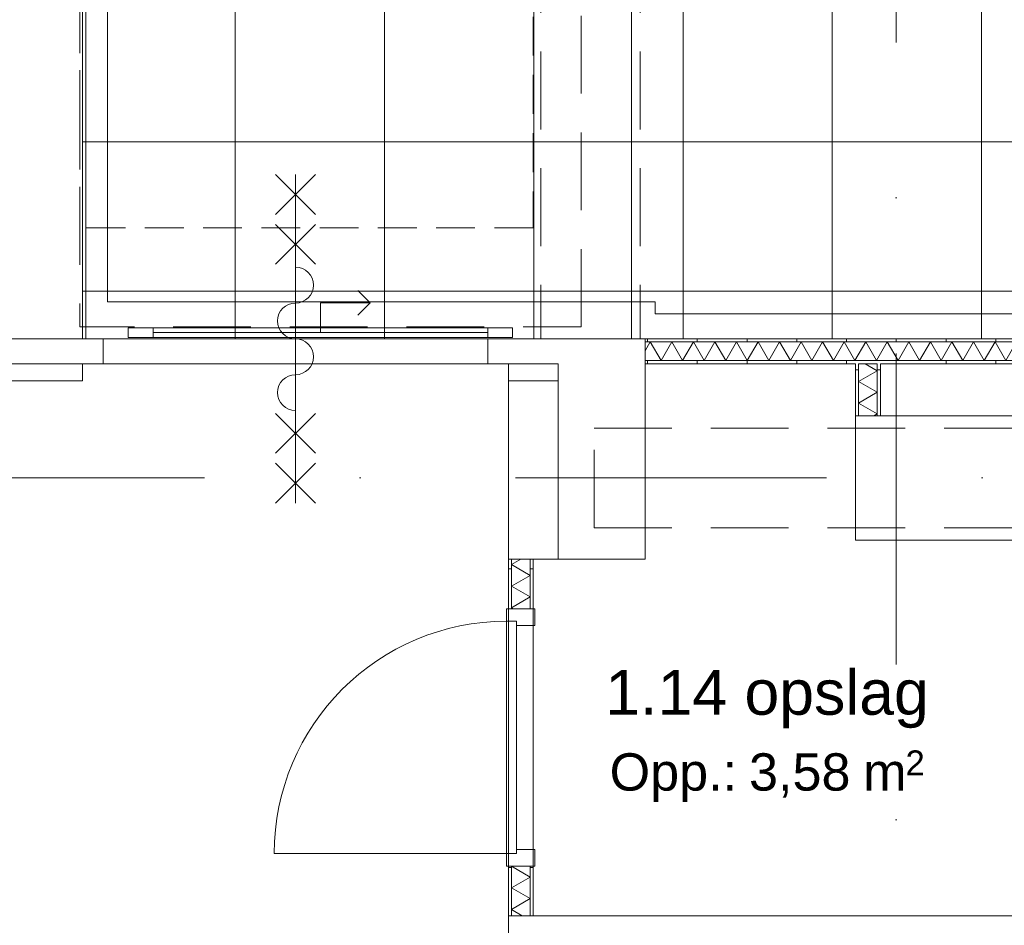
# Model space of a CAD drawing. Header units: millimetres. Extents: x -54205 to 167969, y -3415 to 61516.
# Tile 61 of 239: x 18077 to 22034, y 15568 to 19208. Entities that reach past the tile are written whole.
import ezdxf
from ezdxf.enums import TextEntityAlignment as Align

# ---------------------------------------------------------------- set-up
doc = ezdxf.new("R2010")
doc.units = ezdxf.units.MM
doc.header["$MEASUREMENT"] = 0
for name, pattern in [('streep-punt', [2500, 1250, -625, 0, -625]), ('streeplijn', [468.700004, 312.5, -156.200004]), ('streeplijn fijn', [234.119993, 155.999994, -78.119999])]:
    doc.linetypes.add(name, pattern=pattern)
for name, color, linetype in [('21_0 NC Buitenwanden', 7, 'Continuous'), ('21_1 C Buitenwanden', 7, 'Continuous'), ('22 C Binnenwanden', 7, 'Continuous'), ('22 NC Binnenwanden', 7, 'Continuous'), ('23 Vloeren', 7, 'Continuous'), ('28 Draagconstructies', 7, 'Continuous'), ('Maatvoering 1_ 100', 7, 'Continuous'), ('Maatvoering 1_ 100 2D arcering', 7, 'Continuous'), ('New_21_0 NC Buitenwanden Deuren', 7, 'Continuous'), ('New_22 NC Binnenwanden', 7, 'Continuous'), ('New_22 NC Binnenwanden Deuren', 7, 'Continuous'), ('New_22 NC Binnenwanden Doorsnede-arcering', 7, 'Continuous'), ('New_22 NC Binnenwanden Laagscheidingslijnen', 7, 'Continuous'), ('New_65 WBDBO', 7, 'Continuous'), ('New_A-FLOR-____-OTLN.IFC Model', 7, 'Continuous'), ('New_A-ROOF-____-OTLN.IFC Model', 7, 'Continuous'), ('New_Ruimtefuncties', 7, 'Continuous'), ('New_Ruimtefuncties Zone achtergrond', 7, 'Continuous'), ('New_Ruimtefuncties Zone omranding', 7, 'Continuous'), ('New_Ruimtefuncties Zone tekst', 7, 'Continuous'), ('Stramien', 7, 'Continuous')]:
    doc.layers.add(name, color=color, linetype=linetype)
doc.styles.add('GENERATED_STYLE_1', font='arial.ttf')
doc.styles.add('GENERATED_STYLE_2', font='arial.ttf')
doc.linetypes.add('BRA - WBDBO  60', pattern='A,0,[1,DO.111 1e Verdieping1.Shx,S=27.777778,R=0,X=0,Y=-1.22125e-15],-3500,0', length=3500)
doc.dimstyles.new('GENERATED_STYLE__4', dxfattribs={"dimtxt": 250, "dimasz": 142.5, "dimexe": 0.18, "dimexo": 0.0625, "dimgap": 0, "dimtad": 1, "dimdec": 0, "dimzin": 0, "dimdsep": 46, "dimtxsty": 'GENERATED_STYLE_2', "dimblk": 'ARROWHEAD_11', "dimblk1": 'ARROWHEAD_11', "dimblk2": 'ARROWHEAD_11', "dimcen": 0.09, "dimse1": 1, "dimse2": 1, "dimclrd": 1, "dimclre": 1, "dimclrt": 2, "dimadec": 1, "dimazin": 0, "dimtfac": 1, "dimtdec": 4, "dimtmove": 0, "dimatfit": 3, "dimfxl": 1, "dimtolj": 1, "dimtzin": 0, "dimarcsym": 0})
pattern_1 = [(270, (0, 0), (200, 0), [])]
pattern_2 = [(180, (0, 0), (0, 200), [])]
pattern_3 = [(1e-14, (0, 0), (0, 200), [])]

# ---------------------------------------------------------------- blocks, each defined once
blk = doc.blocks.new('Slab_1_1', base_point=(-770.1, 20015.8))
at = {"layer": '23 Vloeren', "color": 255, "linetype": 'Continuous', "lineweight": 0, "flags": 128}
blk.add_lwpolyline([(18000, 19995.9), (18000, 17924.8), (20536, 17924.8), (20536, 22875.9)], dxfattribs=at)
blk = doc.blocks.new('entreegebied_1.02_8_1', base_point=(18672.3, 25794.3))
at = {"layer": 'New_Ruimtefuncties Zone achtergrond', "linetype": 'Continuous', "lineweight": 0, "true_color": 0xbbc1c4}
h = blk.add_hatch(dxfattribs=at)
h.set_pattern_fill('950_Raster_600_0001', color=9, style=0, pattern_type=2)
h.set_pattern_definition([(0, (22542.5, 25315.9), (0, 600), []), (90, (22542.5, 25315.9), (-600, 0), [])])
h.paths.add_polyline_path([(14507, 28105.9), (14507, 22850.9), (17506, 22850.9), (17506, 20325.9), (18330, 20325.9), (18330, 20310.9), (18330, 17925.5), (20042.4, 17924.5), (24003, 17926.3), (24003, 17715.9), (29006, 17715.9), (30307, 17715.9), (30307, 20300.9), (29906, 20300.9), (29906, 22375.9), (26586, 22375.9), (26586, 27900.8), (26431, 27900.9), (26425.9, 33085.9), (23892.7, 33085.9), (23892.7, 30623.4), (20206, 30623.4), (20206, 33155.9), (17506, 33155.9), (17506, 28105.9), (17506, 27740.9), (17076, 27740.9), (17076, 28105.9)])
h.paths.add_polyline_path([(20536, 27755.9), (21426, 27755.9), (21426, 28218.4), (22246, 28218.4), (22246, 27755.9), (23950, 27755.9), (23950, 22875.9), (22246, 22875.9), (22246, 22375.9), (21426, 22375.9), (21426, 22875.9), (20536, 22875.9)], flags=0)
at = {"layer": 'New_Ruimtefuncties Zone tekst', "color": 2, "lineweight": 0}
for tag, height, style, p in [('DUMMY_941', 180, 'GENERATED_STYLE_2', (19715.1, 26083)), ('perimeterCode', 150, 'GENERATED_STYLE_1', (17925.2, 25707)), ('ROOM_AREA', 150, 'GENERATED_STYLE_1', (18485.5, 25707)), ('DUMMY_942', 150, 'GENERATED_STYLE_1', (19114.7, 25707)), ('DUMMY_943', 100, 'GENERATED_STYLE_1', (19343.2, 25718.4))]:
    blk.add_attdef(tag, text='', height=height, dxfattribs=dict(at, style=style)).set_placement(p, align=Align.TOP_LEFT)
at = {"layer": 'New_Ruimtefuncties Zone tekst', "color": 2, "lineweight": 0, "style": 'GENERATED_STYLE_2'}
blk.add_attdef('ROOM_NUMBER', text='', height=180, dxfattribs=at).set_placement((18672.3, 26041.9), align=Align.TOP_CENTER)
blk = doc.blocks.new('opslag_1.14_27_1', base_point=(21080.7, 16346.5))
at = {"layer": 'New_Ruimtefuncties Zone tekst', "color": 2, "lineweight": 0}
for tag, height, style, p in [('DUMMY_941', 180, 'GENERATED_STYLE_2', (21753, 16635.3)), ('perimeterCode', 150, 'GENERATED_STYLE_1', (20447.9, 16259.2)), ('DUMMY_943', 100, 'GENERATED_STYLE_1', (21637.1, 16270.7)), ('ROOM_AREA', 150, 'GENERATED_STYLE_1', (21008.2, 16259.2)), ('DUMMY_942', 150, 'GENERATED_STYLE_1', (21408.6, 16259.2))]:
    blk.add_attdef(tag, text='', height=height, dxfattribs=dict(at, style=style)).set_placement(p, align=Align.TOP_LEFT)
at = {"layer": 'New_Ruimtefuncties Zone tekst', "color": 2, "lineweight": 0, "style": 'GENERATED_STYLE_2'}
blk.add_attdef('ROOM_NUMBER', text='', height=180, dxfattribs=at).set_placement((21080.7, 16594.2), align=Align.TOP_CENTER)
blk = doc.blocks.new('Slab_11_1', base_point=(20333.5, 17973.4))
at = {"layer": 'New_A-FLOR-____-OTLN.IFC Model', "color": 1, "linetype": 'streeplijn', "lineweight": 0, "flags": 128}
blk.add_lwpolyline([(20333.5, 17973.4), (20333.5, 20315.9), (20211, 20315.9), (20211, 22755.9), (20441, 22755.9), (20441, 27830.9), (20211, 27830.9), (20211, 49060.9), (14507, 49060.9), (14507, 22850.9), (17507, 22850.9), (17507, 20310.9), (18318.7, 20310.9), (18318.7, 17973.4)], close=True, dxfattribs=at)
blk = doc.blocks.new('Wall_32_1', base_point=(20041, 17756.4))
at = {"layer": '22 NC Binnenwanden', "color": 1, "linetype": 'Continuous', "lineweight": 0, "flags": 128}
for points in [[(20041, 17756.4), (20041, 17039.5)], [(20241, 17756.4), (20041, 17756.4)], [(20241, 17039.5), (20241, 17756.4)], [(20041, 17039.5), (20241, 17039.5)]]:
    blk.add_lwpolyline(points, dxfattribs=at)
blk = doc.blocks.new('Wall_34_1', base_point=(20241, 17924.8))
at = {"layer": '21_1 C Buitenwanden', "color": 1, "linetype": 'Continuous', "lineweight": 0, "flags": 128}
for points in [[(20591, 17924.8), (20241, 17924.8)], [(20591, 17039.5), (20591, 17924.8)], [(20241, 17824.8), (20241, 17039.5)], [(20241, 17039.5), (20591, 17039.5)]]:
    blk.add_lwpolyline(points, dxfattribs=at)
blk = doc.blocks.new('Wall_36_1', base_point=(20041, 15481.6))
at = {"layer": '22 C Binnenwanden', "color": 1, "linetype": 'Continuous', "lineweight": 0, "flags": 128}
for points in [[(20041, 15606.6), (20041, 15356.6)], [(24003, 15606.6), (20041, 15606.6)]]:
    blk.add_lwpolyline(points, dxfattribs=at)
blk = doc.blocks.new('Wall_48_1', base_point=(18000, 19995.9))
at = {"layer": '21_1 C Buitenwanden', "color": 1, "linetype": 'Continuous', "lineweight": 0, "flags": 128}
for points in [[(18000, 19995.9), (18000, 17856.4)], [(18330, 17924.8), (18330, 19995.9)], [(18330, 17756.4), (18330, 17824.8)]]:
    blk.add_lwpolyline(points, dxfattribs=at)
at = {"layer": '22 NC Binnenwanden', "color": 1, "linetype": 'Continuous', "lineweight": 0, "flags": 128}
blk.add_lwpolyline([(18330, 17756.4), (18000, 17756.4)], dxfattribs=at)
blk = doc.blocks.new('DS1 voor wand 27')
at = {"layer": 'New_21_0 NC Buitenwanden Deuren', "color": 1, "linetype": 'Continuous', "lineweight": 0}
for p, q in [((-80, 500), (80, 660)), ((80, 500), (-80, 660)), ((0, -660), (0, 660)), ((-80, 300), (80, 460)), ((80, 300), (-80, 460)), ((300, 145), (250, 195)), ((100, 25), (100, 145)), ((100, 145), (300, 145)), ((300, 145), (250, 95)), ((-672.5, 45), (-572.5, 45)), ((-672.5, 5), (-672.5, 45)), ((-572.5, 45), (-572.5, 5)), ((772.5, 5), (772.5, 45)), ((772.5, 45), (872.5, 45)), ((872.5, 45), (872.5, 5)), ((-772.5, 0), (-772.5, -100)), ((-572.5, 5), (-672.5, 5)), ((-572.5, 25), (772.5, 25)), ((872.5, 5), (772.5, 5)), ((772.5, 0), (772.5, -100)), ((-80, -300), (80, -460)), ((80, -300), (-80, -460)), ((-80, -500), (80, -660)), ((80, -500), (-80, -660))]:
    blk.add_line(p, q, dxfattribs=at)
at = {"layer": 'New_21_0 NC Buitenwanden Deuren', "color": 9, "linetype": 'streeplijn fijn', "lineweight": 0}
blk.add_line((-772.5, 0), (772.5, 0), dxfattribs=at)
at = {"layer": 'New_21_0 NC Buitenwanden Deuren', "color": 1, "linetype": 'Continuous', "lineweight": 0, "flags": 128}
for points in [[(-572.5, 45), (772.5, 45), (772.5, 25), (-572.5, 25)], [(-572.5, 25), (772.5, 25), (772.5, 5), (-572.5, 5)]]:
    blk.add_lwpolyline(points, close=True, dxfattribs=at)
at = {"layer": 'New_21_0 NC Buitenwanden Deuren', "color": 1, "linetype": 'Continuous', "lineweight": 0}
for centre, start, end in [((0, 216), 270, 90), ((0, 72), 90, 270), ((0, -72), 270, 90), ((0, -216), 90, 270)]:
    blk.add_arc(centre, 72, start, end, dxfattribs=at)
blk = doc.blocks.new('Wall_56_1', base_point=(20241, 17874.8))
at = {"layer": '21_0 NC Buitenwanden', "color": 1, "linetype": 'Continuous', "lineweight": 0}
for p, q in [((18413, 17924.8), (18413, 17824.8)), ((19958, 17924.8), (19958, 17824.8))]:
    blk.add_line(p, q, dxfattribs=at)
at = {"layer": '21_0 NC Buitenwanden', "color": 1, "linetype": 'Continuous', "lineweight": 0, "flags": 128}
for points in [[(18413, 17924.8), (18330, 17924.8)], [(20241, 17924.8), (19958, 17924.8)], [(18330, 17824.8), (18413, 17824.8)], [(19958, 17824.8), (20241, 17824.8)]]:
    blk.add_lwpolyline(points, dxfattribs=at)
at = {"layer": 'New_21_0 NC Buitenwanden Deuren', "color": 1, "linetype": 'Continuous', "lineweight": 0, "zscale": 1000}
blk.add_blockref('DS1 voor wand 27', (19185.5, 17924.8), dxfattribs=at)
blk = doc.blocks.new('*X507')
at = {"layer": 'New_22 NC Binnenwanden Doorsnede-arcering', "color": 7, "linetype": 'Continuous', "lineweight": 0}
for p, q in [((23986.7, 17908.5), (23945.6, 17837.3)), ((23989.5, 17911.2), (23990.5, 17909.5)), ((23934.6, 17856.3), (23945.6, 17837.3))]:
    blk.add_line(p, q, dxfattribs=at)
blk = doc.blocks.new('*X508')
at = {"layer": 'New_22 NC Binnenwanden Doorsnede-arcering', "color": 7, "linetype": 'Continuous', "lineweight": 0}
for p, q in [((23915.5, 17889.4), (23934.6, 17856.3)), ((23988.9, 17912.3), (23986.7, 17908.5)), ((23988.9, 17912.3), (23989.5, 17911.2))]:
    blk.add_line(p, q, dxfattribs=at)
blk = doc.blocks.new('*X509')
at = {"layer": 'New_22 NC Binnenwanden Doorsnede-arcering', "color": 7, "linetype": 'Continuous', "lineweight": 0}
for p, q in [((20611.4, 17912.3), (20591, 17876.9)), ((20611.4, 17912.3), (20654.7, 17837.3)), ((20698, 17912.3), (20654.7, 17837.3)), ((20698, 17912.3), (20741.3, 17837.3)), ((20784.6, 17912.3), (20741.3, 17837.3)), ((20784.6, 17912.3), (20827.9, 17837.3)), ((20871.2, 17912.3), (20827.9, 17837.3)), ((20871.2, 17912.3), (20914.5, 17837.3)), ((20957.8, 17912.3), (20914.5, 17837.3)), ((20957.8, 17912.3), (21001.1, 17837.3)), ((21044.4, 17912.3), (21001.1, 17837.3)), ((21044.4, 17912.3), (21087.7, 17837.3)), ((21131, 17912.3), (21087.7, 17837.3)), ((21131, 17912.3), (21174.3, 17837.3)), ((21217.6, 17912.3), (21174.3, 17837.3)), ((21217.6, 17912.3), (21260.9, 17837.3)), ((21304.2, 17912.3), (21260.9, 17837.3)), ((21304.2, 17912.3), (21347.5, 17837.3)), ((21390.8, 17912.3), (21347.5, 17837.3)), ((21390.8, 17912.3), (21434.1, 17837.3)), ((21477.4, 17912.3), (21434.1, 17837.3)), ((21477.4, 17912.3), (21520.7, 17837.3)), ((21564, 17912.3), (21520.7, 17837.3)), ((21564, 17912.3), (21607.3, 17837.3)), ((21650.6, 17912.3), (21607.3, 17837.3)), ((21650.6, 17912.3), (21693.9, 17837.3)), ((21737.2, 17912.3), (21693.9, 17837.3)), ((21737.2, 17912.3), (21780.5, 17837.3)), ((21823.8, 17912.3), (21780.5, 17837.3)), ((21823.8, 17912.3), (21867.1, 17837.3)), ((21910.4, 17912.3), (21867.1, 17837.3)), ((21910.4, 17912.3), (21953.7, 17837.3)), ((21997, 17912.3), (21953.7, 17837.3)), ((21997, 17912.3), (22040.3, 17837.3)), ((22083.6, 17912.3), (22040.3, 17837.3)), ((22083.6, 17912.3), (22126.9, 17837.3)), ((22170.3, 17912.3), (22126.9, 17837.3)), ((22170.3, 17912.3), (22213.6, 17837.3)), ((22256.9, 17912.3), (22213.6, 17837.3)), ((22256.9, 17912.3), (22300.2, 17837.3)), ((22343.5, 17912.3), (22300.2, 17837.3)), ((22343.5, 17912.3), (22386.8, 17837.3)), ((22430.1, 17912.3), (22386.8, 17837.3)), ((22430.1, 17912.3), (22473.4, 17837.3)), ((22516.7, 17912.3), (22473.4, 17837.3)), ((22516.7, 17912.3), (22560, 17837.3)), ((22603.3, 17912.3), (22560, 17837.3)), ((22603.3, 17912.3), (22646.6, 17837.3)), ((22689.9, 17912.3), (22646.6, 17837.3)), ((22689.9, 17912.3), (22733.2, 17837.3)), ((22776.5, 17912.3), (22733.2, 17837.3)), ((22776.5, 17912.3), (22819, 17838.6))]:
    blk.add_line(p, q, dxfattribs=at)
blk = doc.blocks.new('*X510')
at = {"layer": 'New_22 NC Binnenwanden Doorsnede-arcering', "color": 7, "linetype": 'Continuous', "lineweight": 0}
for p, q in [((23902.3, 17912.3), (23859, 17837.3)), ((23902.3, 17912.3), (23915.5, 17889.4)), ((23853, 17847.6), (23859, 17837.3))]:
    blk.add_line(p, q, dxfattribs=at)
blk = doc.blocks.new('D1 27_8')
at = {"layer": 'New_22 NC Binnenwanden Deuren', "color": 1, "linetype": 'Continuous', "lineweight": 0}
for p, q in [((467, 0), (467, 934)), ((-467, 0), (-517, 0)), ((-517, 0), (-517, -114)), ((-467, -40), (-467, 0)), ((-467, 0), (467, 0)), ((-467, -40), (-467, 0)), ((517, 0), (467, 0)), ((467, 0), (467, -40)), ((467, 0), (467, -40)), ((517, -114), (517, 0)), ((-517, -7), (-517, -19.5)), ((-517, -7), (-517, -19.5)), ((-517, -19.5), (-517, -94.5)), ((-517, -19.5), (-517, -94.5)), ((517, -7), (517, -19.5)), ((517, -7), (517, -19.5)), ((517, -19.5), (517, -94.5)), ((517, -19.5), (517, -94.5)), ((-450, -40), (-467, -40)), ((467, -40), (-467, -40)), ((-450, -114), (-450, -40)), ((467, -40), (450, -40)), ((450, -40), (450, -114)), ((-517, -94.5), (-517, -107)), ((-517, -94.5), (-517, -107)), ((-517, -114), (-450, -114)), ((450, -114), (517, -114)), ((517, -94.5), (517, -107)), ((517, -94.5), (517, -107))]:
    blk.add_line(p, q, dxfattribs=at)
blk.add_arc((467, 0), 934, 90, 180, dxfattribs=at)
blk = doc.blocks.new('Wall_164_1', base_point=(20591, 17824.8))
at = {"layer": 'New_22 NC Binnenwanden Doorsnede-arcering', "linetype": 'Continuous', "lineweight": 0, "true_color": 0x000000}
h = blk.add_hatch(dxfattribs=at)
h.set_pattern_fill('930_Lijnen_vert_200_0001', color=18, style=0, pattern_type=2)
h.set_pattern_definition(pattern_1)
h.paths.add_polyline_path([(20591, 17924.8), (20591, 17912.3), (22819, 17912.3), (22819, 17924.8)])
h = blk.add_hatch(dxfattribs=at)
h.set_pattern_fill('930_Lijnen_vert_200_0001', color=18, style=0, pattern_type=2)
h.set_pattern_definition(pattern_1)
h.paths.add_polyline_path([(23853, 17924.8), (23853, 17912.3), (23990.5, 17912.3), (23990.5, 17924.8)])
h = blk.add_hatch(dxfattribs=at)
h.set_pattern_fill('930_Lijnen_vert_200_0001', color=18, style=0, pattern_type=2)
h.set_pattern_definition(pattern_1)
h.paths.add_polyline_path([(23990.5, 17912.3), (24003, 17912.3), (24003, 17924.8)])
h = blk.add_hatch(dxfattribs=at)
h.set_pattern_fill('930_Lijnen_vert_200_0001', color=18, style=0, pattern_type=2)
h.set_pattern_definition(pattern_1)
h.paths.add_polyline_path([(23990.5, 17912.3), (24003, 17924.8), (23990.5, 17924.8)])
h = blk.add_hatch(dxfattribs=at)
h.set_pattern_fill('930_Lijnen_vert_200_0001', color=18, style=0, pattern_type=2)
h.set_pattern_definition(pattern_1)
h.paths.add_polyline_path([(20591, 17837.3), (20591, 17824.8), (22819, 17824.8), (22819, 17837.3)])
h = blk.add_hatch(dxfattribs=at)
h.set_pattern_fill('930_Lijnen_vert_200_0001', color=18, style=0, pattern_type=2)
h.set_pattern_definition(pattern_1)
h.paths.add_polyline_path([(23853, 17837.3), (23853, 17824.8), (23903, 17824.8), (23903, 17837.3)])
h = blk.add_hatch(dxfattribs=at)
h.set_pattern_fill('930_Lijnen_vert_200_0001', color=18, style=0, pattern_type=2)
h.set_pattern_definition(pattern_1)
h.paths.add_polyline_path([(23903, 17824.8), (23915.5, 17824.8), (23915.5, 17837.3)])
h = blk.add_hatch(dxfattribs=at)
h.set_pattern_fill('930_Lijnen_vert_200_0001', color=18, style=0, pattern_type=2)
h.set_pattern_definition(pattern_1)
h.paths.add_polyline_path([(23903, 17824.8), (23915.5, 17837.3), (23903, 17837.3)])
at = {"layer": 'New_22 NC Binnenwanden', "color": 1, "linetype": 'Continuous', "lineweight": 0}
for p, q in [((22819, 17912.3), (22819, 17924.8)), ((22819, 17837.3), (22819, 17912.3)), ((23853, 17912.3), (23853, 17924.8)), ((23853, 17837.3), (23853, 17912.3)), ((22819, 17824.8), (22819, 17837.3)), ((23853, 17824.8), (23853, 17837.3))]:
    blk.add_line(p, q, dxfattribs=at)
at = {"layer": 'New_22 NC Binnenwanden', "color": 1, "linetype": 'Continuous', "lineweight": 0, "flags": 128}
for points in [[(22819, 17924.8), (20591, 17924.8)], [(20591, 17924.8), (20591, 17912.3)], [(20591, 17912.3), (20591, 17837.3)], [(24003, 17924.8), (23853, 17924.8)], [(24003, 17924.8), (24003, 17912.3)], [(20591, 17837.3), (20591, 17824.8)], [(20591, 17824.8), (21436, 17824.8)], [(21448.5, 17824.8), (21523.5, 17824.8)], [(21536, 17824.8), (22136, 17824.8)], [(22148.5, 17824.8), (22223.5, 17824.8)], [(22236, 17824.8), (22819, 17824.8)], [(23853, 17824.8), (23903, 17824.8)]]:
    blk.add_lwpolyline(points, dxfattribs=at)
at = {"layer": 'New_22 NC Binnenwanden Laagscheidingslijnen', "color": 1, "linetype": 'Continuous', "lineweight": 0}
for p, q in [((22819, 17912.3), (20591, 17912.3)), ((23915.5, 17912.3), (23853, 17912.3)), ((23990.5, 17912.3), (23915.5, 17912.3)), ((23990.5, 17837.3), (23990.5, 17912.3)), ((20591, 17837.3), (22819, 17837.3)), ((23853, 17837.3), (23915.5, 17837.3)), ((23915.5, 17824.8), (23915.5, 17837.3))]:
    blk.add_line(p, q, dxfattribs=at)
at = {"layer": 'New_22 NC Binnenwanden', "color": 1, "lineweight": 0}
for name in ['*X509', '*X510', '*X508', '*X507']:
    blk.add_blockref(name, (0, 0), dxfattribs=at)
at = {"layer": 'New_22 NC Binnenwanden Deuren', "color": 1, "linetype": 'Continuous', "lineweight": 0, "xscale": -1, "zscale": 1000, "rotation": 180}
blk.add_blockref('D1 27_8', (23336, 17817.8), dxfattribs=at)
blk = doc.blocks.new('*X517')
at = {"layer": 'New_22 NC Binnenwanden Doorsnede-arcering', "color": 7, "linetype": 'Continuous', "lineweight": 0}
for p, q in [((20055.3, 15806), (20053.5, 15805)), ((20128.5, 15761.7), (20053.5, 15805)), ((20128.5, 15761.7), (20053.5, 15718.4)), ((20128.5, 15675.1), (20053.5, 15718.4)), ((20128.5, 15675.1), (20053.5, 15631.8)), ((20097.1, 15606.6), (20053.5, 15631.8))]:
    blk.add_line(p, q, dxfattribs=at)
blk = doc.blocks.new('*X518')
at = {"layer": 'New_22 NC Binnenwanden Doorsnede-arcering', "color": 7, "linetype": 'Continuous', "lineweight": 0}
for p, q in [((20091.7, 17039.5), (20053.5, 17017.4)), ((20128.5, 16974.1), (20053.5, 17017.4)), ((20128.5, 16974.1), (20053.5, 16930.8)), ((20128.5, 16887.5), (20053.5, 16930.8)), ((20128.5, 16887.5), (20053.5, 16844.2)), ((20060.7, 16840), (20053.5, 16844.2))]:
    blk.add_line(p, q, dxfattribs=at)
blk = doc.blocks.new('Wall_167_1', base_point=(20041, 17039.5))
at = {"layer": 'New_22 NC Binnenwanden Doorsnede-arcering', "linetype": 'Continuous', "lineweight": 0, "true_color": 0x000000}
h = blk.add_hatch(dxfattribs=at)
h.set_pattern_fill('930_Lijnen_vert_200_0001', color=18, style=0, pattern_type=2)
h.set_pattern_definition(pattern_2)
h.paths.add_polyline_path([(20041, 17039.5), (20041, 16840), (20053.5, 16840), (20053.5, 17039.5)])
h = blk.add_hatch(dxfattribs=at)
h.set_pattern_fill('930_Lijnen_vert_200_0001', color=18, style=0, pattern_type=2)
h.set_pattern_definition(pattern_2)
h.paths.add_polyline_path([(20128.5, 17039.5), (20128.5, 16840), (20141, 16840), (20141, 17039.5)])
h = blk.add_hatch(dxfattribs=at)
h.set_pattern_fill('930_Lijnen_vert_200_0001', color=18, style=0, pattern_type=2)
h.set_pattern_definition(pattern_2)
h.paths.add_polyline_path([(20041, 15606.6), (20053.5, 15606.6), (20053.5, 15806), (20041, 15806)])
h = blk.add_hatch(dxfattribs=at)
h.set_pattern_fill('930_Lijnen_vert_200_0001', color=18, style=0, pattern_type=2)
h.set_pattern_definition(pattern_2)
h.paths.add_polyline_path([(20128.5, 15606.6), (20141, 15606.6), (20141, 15806), (20128.5, 15806)])
at = {"layer": 'New_22 NC Binnenwanden', "color": 1, "linetype": 'Continuous', "lineweight": 0}
for p, q in [((20041, 16840), (20053.5, 16840)), ((20053.5, 16840), (20128.5, 16840)), ((20128.5, 16840), (20141, 16840)), ((20041, 15806), (20053.5, 15806)), ((20053.5, 15806), (20128.5, 15806)), ((20128.5, 15806), (20141, 15806))]:
    blk.add_line(p, q, dxfattribs=at)
at = {"layer": 'New_22 NC Binnenwanden', "color": 1, "linetype": 'Continuous', "lineweight": 0, "flags": 128}
for points in [[(20041, 17039.5), (20041, 16840)], [(20141, 17039.5), (20041, 17039.5)], [(20141, 16840), (20141, 17039.5)], [(20041, 15806), (20041, 15606.6)], [(20141, 15606.6), (20141, 15806)], [(20041, 15606.6), (20141, 15606.6)]]:
    blk.add_lwpolyline(points, dxfattribs=at)
at = {"layer": 'New_22 NC Binnenwanden Laagscheidingslijnen', "color": 1, "linetype": 'Continuous', "lineweight": 0}
for p, q in [((20053.5, 17039.5), (20053.5, 16840)), ((20128.5, 16840), (20128.5, 17039.5)), ((20053.5, 15806), (20053.5, 15606.6)), ((20128.5, 15606.6), (20128.5, 15806))]:
    blk.add_line(p, q, dxfattribs=at)
at = {"layer": 'New_22 NC Binnenwanden', "color": 1, "lineweight": 0}
for name in ['*X518', '*X517']:
    blk.add_blockref(name, (0, 0), dxfattribs=at)
at = {"layer": 'New_22 NC Binnenwanden Deuren', "color": 1, "linetype": 'Continuous', "lineweight": 0, "xscale": -1, "zscale": 1000, "rotation": 90}
blk.add_blockref('D1 27_8', (20034, 16323), dxfattribs=at)
blk = doc.blocks.new('*X767')
at = {"layer": 'New_22 NC Binnenwanden Doorsnede-arcering', "color": 7, "linetype": 'Continuous', "lineweight": 0}
for p, q in [((21475.1, 17824.8), (21523.5, 17796.8)), ((21448.5, 17753.5), (21523.5, 17796.8)), ((21448.5, 17753.5), (21523.5, 17710.2)), ((21448.5, 17666.9), (21523.5, 17710.2)), ((21448.5, 17666.9), (21523.5, 17623.6)), ((21510.2, 17615.9), (21523.5, 17623.6))]:
    blk.add_line(p, q, dxfattribs=at)
blk = doc.blocks.new('Wall_286_1', base_point=(21436, 17824.8))
at = {"layer": 'New_22 NC Binnenwanden Doorsnede-arcering', "linetype": 'Continuous', "lineweight": 0, "true_color": 0x000000}
h = blk.add_hatch(dxfattribs=at)
h.set_pattern_fill('930_Lijnen_vert_200_0001', color=18, style=0, pattern_type=2)
h.set_pattern_definition(pattern_3)
h.paths.add_polyline_path([(21436, 17824.8), (21436, 17615.9), (21448.5, 17615.9), (21448.5, 17824.8)])
h = blk.add_hatch(dxfattribs=at)
h.set_pattern_fill('930_Lijnen_vert_200_0001', color=18, style=0, pattern_type=2)
h.set_pattern_definition(pattern_3)
h.paths.add_polyline_path([(21536, 17615.9), (21536, 17824.8), (21523.5, 17824.8), (21523.5, 17615.9)])
at = {"layer": 'New_22 NC Binnenwanden', "color": 1, "linetype": 'Continuous', "lineweight": 0, "flags": 128}
for points in [[(21436, 17824.8), (21436, 17615.9)], [(21523.5, 17824.8), (21448.5, 17824.8)], [(21536, 17615.9), (21536, 17824.8)]]:
    blk.add_lwpolyline(points, dxfattribs=at)
at = {"layer": 'New_22 NC Binnenwanden Laagscheidingslijnen', "color": 1, "linetype": 'Continuous', "lineweight": 0}
for p, q in [((21448.5, 17824.8), (21448.5, 17615.9)), ((21523.5, 17615.9), (21523.5, 17824.8))]:
    blk.add_line(p, q, dxfattribs=at)
at = {"layer": 'New_22 NC Binnenwanden', "color": 1, "lineweight": 0}
blk.add_blockref('*X767', (0, 0), dxfattribs=at)
blk = doc.blocks.new('Column_10_1', base_point=(21836, 17365.9))
at = {"layer": '28 Draagconstructies', "color": 3, "linetype": 'Continuous', "lineweight": 0, "flags": 128}
blk.add_lwpolyline([(21436, 17615.9), (21436, 17115.9), (22236, 17115.9), (22236, 17615.9)], close=True, dxfattribs=at)
blk = doc.blocks.new('Roof_1_1', base_point=(17442, 20675.9))
at = {"layer": 'New_A-ROOF-____-OTLN.IFC Model', "color": 9, "linetype": 'streeplijn fijn', "lineweight": 0, "flags": 128}
for points in [[(20141, 33500.9), (20141, 18370.9)], [(18318.7, 18370.9), (18318.7, 20675.9)], [(20141, 18370.9), (18318.7, 18370.9)]]:
    blk.add_lwpolyline(points, dxfattribs=at)
blk = doc.blocks.new('Standard grid marker_4')
at = {"layer": 'Stramien', "color": 1, "linetype": 'streep-punt', "lineweight": 0}
blk.add_line((1000, 0), (14829.9, 0), dxfattribs=at)
at = {"layer": 'Stramien', "color": 2, "lineweight": 0, "style": 'GENERATED_STYLE_1'}
blk.add_attdef('AC_MarkerText_1', text='', height=350, dxfattribs=at).set_placement((-500, 175), align=Align.TOP_CENTER)
blk = doc.blocks.new('Standard grid marker')
at = {"layer": 'Stramien', "color": 1, "linetype": 'streep-punt', "lineweight": 0}
blk.add_line((1000, 0), (61400.2, 0), dxfattribs=at)
at = {"layer": 'Stramien', "color": 2, "lineweight": 0, "style": 'GENERATED_STYLE_1'}
for tag, p in [('AC_MarkerText_1_0', (-245, -80)), ('AC_MarkerText_1_1', (63155.2, -80))]:
    blk.add_attdef(tag, text='', height=350, rotation=270, dxfattribs=at).set_placement(p, align=Align.TOP_CENTER)
blk = doc.blocks.new('Beam_17_1', base_point=(20386, 17365.9))
at = {"layer": '28 Draagconstructies', "color": 9, "linetype": 'streeplijn', "lineweight": 0}
for p, q in [((20386, 17565.9), (23950, 17565.9)), ((20386, 17165.9), (20386, 17565.9)), ((20386, 17165.9), (23950, 17165.9))]:
    blk.add_line(p, q, dxfattribs=at)
blk = doc.blocks.new('Beam_25_1', base_point=(20371, 49075.9))
at = {"layer": '28 Draagconstructies', "color": 9, "linetype": 'streeplijn', "lineweight": 0}
for p, q in [((20171, 49075.9), (20171, 17924.8)), ((20571, 49075.9), (20571, 17924.8)), ((20171, 17924.8), (20571, 17924.8))]:
    blk.add_line(p, q, dxfattribs=at)
blk = doc.blocks.new('*D1253')
at = {"layer": 'Maatvoering 1_ 100 2D arcering', "linetype": 'Continuous', "lineweight": 0}
for points in [[(64027.5, 56215.9), (64030.4, 56201.6), (64038.5, 56189.4), (64050.6, 56181.3), (64065, 56178.4), (64079.4, 56181.3), (64091.5, 56189.4), (64099.6, 56201.6), (64102.5, 56215.9), (64099.6, 56230.3), (64091.5, 56242.4), (64079.4, 56250.6), (64065, 56253.4), (64050.6, 56250.6), (64038.5, 56242.4), (64030.4, 56230.3)], [(64027.5, 3115.7), (64030.4, 3101.3), (64038.5, 3089.2), (64050.6, 3081), (64065, 3078.2), (64079.4, 3081), (64091.5, 3089.2), (64099.6, 3101.3), (64102.5, 3115.7), (64099.6, 3130), (64091.5, 3142.2), (64079.4, 3150.3), (64065, 3153.2), (64050.6, 3150.3), (64038.5, 3142.2), (64030.4, 3130)]]:
    blk.add_hatch(color=1, dxfattribs=at).paths.add_polyline_path(points)
at = {"layer": 'Maatvoering 1_ 100', "color": 1, "linetype": 'Continuous', "lineweight": 0}
for p, q in [((64065, 56253.4), (64065, 56290.9)), ((64027.5, 56215.9), (63924.4, 56215.9)), ((64205.6, 56215.9), (64102.5, 56215.9)), ((64065, 3153.2), (64065, 56178.4)), ((64027.5, 3115.7), (63924.4, 3115.7)), ((64205.6, 3115.7), (64102.5, 3115.7)), ((64065, 3040.7), (64065, 3078.2))]:
    blk.add_line(p, q, dxfattribs=at)
for centre in [(64065, 56215.9), (64065, 3115.7)]:
    blk.add_circle(centre, 37.5, dxfattribs=at)
at = {"layer": 'Maatvoering 1_ 100', "color": 2, "lineweight": 0, "insert": (64015, 29141.5), "char_height": 250, "attachment_point": 7, "rotation": 90, "style": 'GENERATED_STYLE_2'}
blk.add_mtext('\\A1;{\\pql;\\fArial|b1|i0|c0|p0;\\W1.000000;53.100}', dxfattribs=at)
blk = doc.blocks.new('ARROWHEAD_11')
at = {"color": 0, "linetype": 'Continuous', "lineweight": 0}
blk.add_line((0, 0), (-1, 0), dxfattribs=at)
at = {"color": 0, "linetype": 'Continuous', "lineweight": 0, "const_width": 0.25, "flags": 128}
blk.add_lwpolyline([(-0.125, 0, 1), (0.125, 0, 1)], format="xyb", close=True, dxfattribs=at)
blk = doc.blocks.new('*D1620')
at = {"layer": 'Maatvoering 1_ 100 2D arcering', "linetype": 'Continuous', "lineweight": 0}
for points in [[(-4387.5, 56215.9), (-4384.6, 56201.6), (-4376.5, 56189.4), (-4364.4, 56181.3), (-4350, 56178.4), (-4335.6, 56181.3), (-4323.5, 56189.4), (-4315.4, 56201.6), (-4312.5, 56215.9), (-4315.4, 56230.3), (-4323.5, 56242.4), (-4335.6, 56250.6), (-4350, 56253.4), (-4364.4, 56250.6), (-4376.5, 56242.4), (-4384.6, 56230.3)], [(-4387.5, 3115.7), (-4384.6, 3101.3), (-4376.5, 3089.2), (-4364.4, 3081), (-4350, 3078.2), (-4335.6, 3081), (-4323.5, 3089.2), (-4315.4, 3101.3), (-4312.5, 3115.7), (-4315.4, 3130), (-4323.5, 3142.2), (-4335.6, 3150.3), (-4350, 3153.2), (-4364.4, 3150.3), (-4376.5, 3142.2), (-4384.6, 3130)]]:
    blk.add_hatch(color=1, dxfattribs=at).paths.add_polyline_path(points)
at = {"layer": 'Maatvoering 1_ 100', "color": 1, "linetype": 'Continuous', "lineweight": 0}
for p, q in [((-4350, 56253.4), (-4350, 56290.9)), ((-4387.5, 56215.9), (-4490.6, 56215.9)), ((-4209.4, 56215.9), (-4312.5, 56215.9)), ((-4350, 3153.2), (-4350, 56178.4)), ((-4387.5, 3115.7), (-4490.6, 3115.7)), ((-4209.4, 3115.7), (-4312.5, 3115.7)), ((-4350, 3040.7), (-4350, 3078.2))]:
    blk.add_line(p, q, dxfattribs=at)
for centre in [(-4350, 56215.9), (-4350, 3115.7)]:
    blk.add_circle(centre, 37.5, dxfattribs=at)
at = {"layer": 'Maatvoering 1_ 100', "color": 2, "lineweight": 0, "insert": (-4400, 29141.5), "char_height": 250, "attachment_point": 7, "rotation": 90, "style": 'GENERATED_STYLE_2'}
blk.add_mtext('\\A1;{\\pql;\\fArial|b1|i0|c0|p0;\\W1.000000;53.100}', dxfattribs=at)

msp = doc.modelspace()

# ---------------------------------------------------------------- linework, layer by layer
at = {"layer": 'New_65 WBDBO', "color": 94, "linetype": 'BRA - WBDBO  60', "lineweight": 0}
msp.add_lwpolyline([(17529.6, 20425.9), (18430, 20425.9), (18430, 18073.4), (20631, 18073.4), (20631, 18024.8), (22336, 18024.8), (22336, 15706.6), (23803, 15706.6), (23803, 17815.9), (30307, 17815.9)], dxfattribs=at)
at = {"layer": 'New_Ruimtefuncties Zone omranding', "color": 9, "linetype": 'Continuous', "lineweight": 0, "true_color": 0xbbc1c4, "flags": 128}
msp.add_lwpolyline([(18330, 20310.9), (18330, 17925.5), (20042.4, 17924.5), (24003, 17926.3), (24003, 17715.9), (29006, 17715.9), (30307, 17715.9), (30307, 20300.9)], dxfattribs=at)
at = {"layer": 'New_Ruimtefuncties Zone omranding', "color": 45, "linetype": 'Continuous', "lineweight": 0, "true_color": 0xb88347, "flags": 128}
msp.add_lwpolyline([(18000, 15995.9), (12155.5, 15995.9), (12155.5, 12994.6), (18000, 12994.6), (18000, 12744.6), (20041, 12744.6), (20041, 15356.6), (20041, 17824.8), (17037.8, 17824.8), (17037.8, 16195.9), (18000, 16195.9)], close=True, dxfattribs=at)
at = {"layer": 'New_Ruimtefuncties Zone omranding', "color": 21, "linetype": 'Continuous', "lineweight": 0, "true_color": 0xffaa55, "flags": 128}
msp.add_lwpolyline([(20591, 17039.5), (20141, 17039.5), (20141, 15606.6), (22136, 15606.6), (22136, 17115.9), (21436, 17115.9), (21436, 17824.8), (20591, 17824.8)], close=True, dxfattribs=at)

# ---------------------------------------------------------------- block references
at = {"layer": '21_0 NC Buitenwanden', "color": 1, "lineweight": 0}
msp.add_blockref('Wall_56_1', (20241, 17874.8), dxfattribs=at)
at = {"layer": '21_1 C Buitenwanden', "color": 1, "lineweight": 0}
for name, p in [('Wall_48_1', (18000, 19995.9)), ('Wall_34_1', (20241, 17924.8))]:
    msp.add_blockref(name, p, dxfattribs=at)
at = {"layer": '22 C Binnenwanden', "color": 1, "lineweight": 0}
msp.add_blockref('Wall_36_1', (20041, 15481.6), dxfattribs=at)
at = {"layer": '22 NC Binnenwanden', "color": 1, "lineweight": 0}
msp.add_blockref('Wall_32_1', (20041, 17756.4), dxfattribs=at)
at = {"layer": '23 Vloeren', "color": 255, "linetype": 'Continuous', "lineweight": 0}
msp.add_blockref('Slab_1_1', (-770.1, 20015.8), dxfattribs=at)
at = {"layer": '28 Draagconstructies', "color": 9, "lineweight": 0}
for name, p in [('Beam_25_1', (20371, 49075.9)), ('Beam_17_1', (20386, 17365.9))]:
    msp.add_blockref(name, p, dxfattribs=at)
at = {"layer": '28 Draagconstructies', "color": 3, "lineweight": 0}
msp.add_blockref('Column_10_1', (21836, 17365.9), dxfattribs=at)
at = {"layer": 'New_22 NC Binnenwanden', "color": 1, "lineweight": 0}
for name, p in [('Wall_164_1', (20591, 17824.8)), ('Wall_286_1', (21436, 17824.8)), ('Wall_167_1', (20041, 17039.5))]:
    msp.add_blockref(name, p, dxfattribs=at)
at = {"layer": 'New_A-FLOR-____-OTLN.IFC Model', "color": 1, "linetype": 'Continuous', "lineweight": 0}
msp.add_blockref('Slab_11_1', (20333.5, 17973.4), dxfattribs=at)
at = {"layer": 'New_A-ROOF-____-OTLN.IFC Model', "color": 1, "linetype": 'Continuous', "lineweight": 0}
msp.add_blockref('Roof_1_1', (17442, 20675.9), dxfattribs=at)
at = {"layer": 'New_Ruimtefuncties', "color": 2, "linetype": 'Continuous', "lineweight": 0}
msp.add_blockref('entreegebied_1.02_8_1', (18672.3, 25794.3), dxfattribs=at)
msp.add_blockref('opslag_1.14_27_1', (21080.7, 16346.5), dxfattribs=at).add_auto_attribs({'ROOM_AREA': '3,58', 'ROOM_NUMBER': '1.14 opslag', 'perimeterCode': 'Opp.: ', 'DUMMY_942': ' m', 'DUMMY_943': '2'})
at = {"layer": 'Stramien', "color": 1, "linetype": 'Continuous', "lineweight": 0, "zscale": 1000, "rotation": 90}
msp.add_blockref('Standard grid marker', (21600, -1884.3), dxfattribs=at)
at = {"layer": 'Stramien', "color": 1, "linetype": 'Continuous', "lineweight": 0, "zscale": 1000}
msp.add_blockref('Standard grid marker_4', (16570.1, 17365.9), dxfattribs=at)

# ---------------------------------------------------------------- dimensions: what is measured, and where the dimension line sits
at = {"layer": 'Maatvoering 1_ 100', "color": 1, "linetype": 'Continuous', "lineweight": 0}
for base, p2, picture, middle in [((-4350, 56215.9), (20206, 56215.9), '*D1620', (-4525, 29655.4)), ((64065, 56215.9), (30236, 56215.9), '*D1253', (63890, 29655.4))]:
    dim = msp.add_linear_dim(base=base, p1=(-230, 3115.7), p2=p2, angle=90, dimstyle='GENERATED_STYLE__4', dxfattribs=at)
    dim.commit()
    dim.dimension.update_dxf_attribs({"geometry": picture, "text_midpoint": middle, "dimtype": 160, "text_rotation": 90})

doc.saveas('drawing.dxf')
